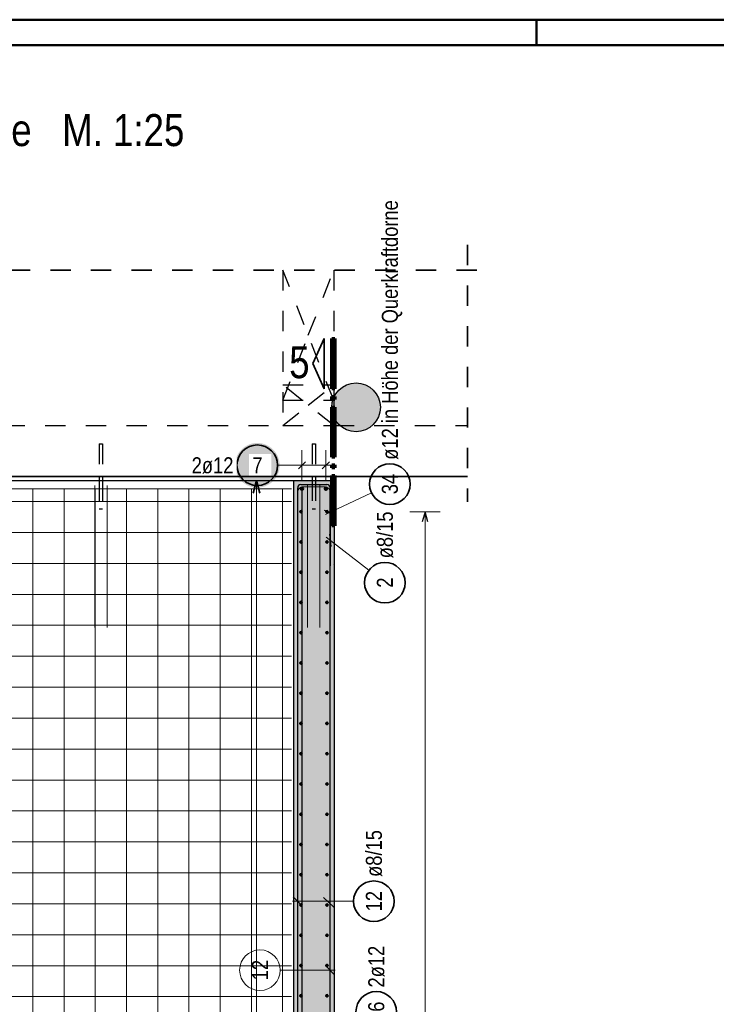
# Model space of a CAD drawing. Header units: millimetres. Extents: x -10.2 to 30.7, y 0 to 21.
# Tile 21 of 40: x 5.4 to 8.9, y 16.2 to 21. Entities that reach past the tile are written whole.
import ezdxf

# ---------------------------------------------------------------- set-up
doc = ezdxf.new("R2010")
doc.units = ezdxf.units.MM
doc.linetypes.add('HIDDEN', pattern=[0.375, 0.25, -0.125])
doc.layers.add('Achsen', color=7, linetype='Continuous', lineweight=20)
doc.layers.add('nplo Bewehrung', color=7, linetype='Continuous', lineweight=20)
doc.styles.add('Arial Narrow', font='ARIALN.TTF')

msp = doc.modelspace()

# ---------------------------------------------------------------- hatches: boundary and pattern name
at = {"lineweight": 13, "true_color": 0xd7ffd7}
for points in [[(7.2185, 19.1157), (7.2185, 19.1188), (7.2184, 19.1219), (7.2182, 19.1249), (7.2179, 19.128), (7.2175, 19.1311), (7.2171, 19.1342), (7.2166, 19.1372), (7.216, 19.1402), (7.2153, 19.1433), (7.2146, 19.1462), (7.2137, 19.1492), (7.2128, 19.1522), (7.2119, 19.1551), (7.2108, 19.158), (7.2097, 19.1609), (7.2085, 19.1637), (7.2072, 19.1666), (7.2059, 19.1693), (7.2044, 19.1721), (7.203, 19.1748), (7.2014, 19.1775), (7.1998, 19.1801), (7.1981, 19.1827), (7.1963, 19.1852), (7.1945, 19.1877), (7.1926, 19.1902), (7.1907, 19.1926), (7.1887, 19.1949), (7.1866, 19.1972), (7.1845, 19.1994), (7.1823, 19.2016), (7.18, 19.2038), (7.1777, 19.2058), (7.1754, 19.2078), (7.173, 19.2098), (7.1706, 19.2117), (7.1681, 19.2135), (7.1655, 19.2152), (7.1629, 19.2169), (7.1603, 19.2186), (7.1576, 19.2201), (7.1549, 19.2216), (7.1522, 19.223), (7.1494, 19.2244), (7.1466, 19.2256), (7.1437, 19.2268), (7.1409, 19.228), (7.138, 19.229), (7.135, 19.23), (7.1321, 19.2309), (7.1291, 19.2317), (7.1261, 19.2325), (7.1231, 19.2332), (7.12, 19.2337), (7.117, 19.2343), (7.1139, 19.2347), (7.1109, 19.2351), (7.1078, 19.2353), (7.1047, 19.2355), (7.1016, 19.2356), (7.0985, 19.2357), (7.0954, 19.2356), (7.0924, 19.2355), (7.0893, 19.2353), (7.0862, 19.2351), (7.0831, 19.2347), (7.0801, 19.2343), (7.077, 19.2337), (7.074, 19.2332), (7.071, 19.2325), (7.068, 19.2317), (7.065, 19.2309), (7.062, 19.23), (7.0591, 19.229), (7.0562, 19.228), (7.0533, 19.2268), (7.0505, 19.2256), (7.0477, 19.2244), (7.0449, 19.223), (7.0421, 19.2216), (7.0394, 19.2201), (7.0368, 19.2186), (7.0341, 19.2169), (7.0315, 19.2152), (7.029, 19.2135), (7.0265, 19.2117), (7.0241, 19.2098), (7.0217, 19.2078), (7.0193, 19.2058), (7.017, 19.2038), (7.0148, 19.2016), (7.0126, 19.1994), (7.0105, 19.1972), (7.0084, 19.1949), (7.0064, 19.1926), (7.0044, 19.1902), (7.0025, 19.1877), (7.0007, 19.1852), (6.999, 19.1827), (6.9973, 19.1801), (6.9957, 19.1775), (6.9941, 19.1748), (6.9926, 19.1721), (6.9912, 19.1693), (6.9898, 19.1666), (6.9886, 19.1637), (6.9874, 19.1609), (6.9862, 19.158), (6.9852, 19.1551), (6.9842, 19.1522), (6.9833, 19.1492), (6.9825, 19.1462), (6.9817, 19.1433), (6.9811, 19.1402), (6.9805, 19.1372), (6.98, 19.1342), (6.9795, 19.1311), (6.9792, 19.128), (6.9789, 19.1249), (6.9787, 19.1219), (6.9786, 19.1188), (6.9785, 19.1157), (6.9786, 19.1126), (6.9787, 19.1095), (6.9789, 19.1064), (6.9792, 19.1033), (6.9795, 19.1003), (6.98, 19.0972), (6.9805, 19.0942), (6.9811, 19.0911), (6.9817, 19.0881), (6.9825, 19.0851), (6.9833, 19.0821), (6.9842, 19.0792), (6.9852, 19.0763), (6.9862, 19.0734), (6.9874, 19.0705), (6.9886, 19.0676), (6.9898, 19.0648), (6.9912, 19.062), (6.9926, 19.0593), (6.9941, 19.0566), (6.9957, 19.0539), (6.9973, 19.0513), (6.999, 19.0487), (7.0007, 19.0462), (7.0025, 19.0437), (7.0044, 19.0412), (7.0064, 19.0388), (7.0084, 19.0365), (7.0105, 19.0342), (7.0126, 19.0319), (7.0148, 19.0297), (7.017, 19.0276), (7.0193, 19.0256), (7.0217, 19.0235), (7.0241, 19.0216), (7.0265, 19.0197), (7.029, 19.0179), (7.0315, 19.0161), (7.0341, 19.0144), (7.0368, 19.0128), (7.0394, 19.0113), (7.0421, 19.0098), (7.0449, 19.0083), (7.0477, 19.007), (7.0505, 19.0057), (7.0533, 19.0045), (7.0562, 19.0034), (7.0591, 19.0023), (7.062, 19.0014), (7.065, 19.0005), (7.068, 18.9996), (7.071, 18.9989), (7.074, 18.9982), (7.077, 18.9976), (7.0801, 18.9971), (7.0831, 18.9967), (7.0862, 18.9963), (7.0893, 18.996), (7.0924, 18.9958), (7.0954, 18.9957), (7.0985, 18.9957), (7.1016, 18.9957), (7.1047, 18.9958), (7.1078, 18.996), (7.1109, 18.9963), (7.1139, 18.9967), (7.117, 18.9971), (7.12, 18.9976), (7.1231, 18.9982), (7.1261, 18.9989), (7.1291, 18.9996), (7.1321, 19.0005), (7.135, 19.0014), (7.138, 19.0023), (7.1409, 19.0034), (7.1437, 19.0045), (7.1466, 19.0057), (7.1494, 19.007), (7.1522, 19.0083), (7.1549, 19.0098), (7.1576, 19.0113), (7.1603, 19.0128), (7.1629, 19.0144), (7.1655, 19.0161), (7.1681, 19.0179), (7.1706, 19.0197), (7.173, 19.0216), (7.1754, 19.0235), (7.1777, 19.0256), (7.18, 19.0276), (7.1823, 19.0297), (7.1845, 19.0319), (7.1866, 19.0342), (7.1887, 19.0365), (7.1907, 19.0388), (7.1926, 19.0412), (7.1945, 19.0437), (7.1963, 19.0462), (7.1981, 19.0487), (7.1998, 19.0513), (7.2014, 19.0539), (7.203, 19.0566), (7.2044, 19.0593), (7.2059, 19.062), (7.2072, 19.0648), (7.2085, 19.0676), (7.2097, 19.0705), (7.2108, 19.0734), (7.2119, 19.0763), (7.2128, 19.0792), (7.2137, 19.0821), (7.2146, 19.0851), (7.2153, 19.0881), (7.216, 19.0911), (7.2166, 19.0942), (7.2171, 19.0972), (7.2175, 19.1003), (7.2179, 19.1033), (7.2182, 19.1064), (7.2184, 19.1095), (7.2185, 19.1126)], [(6.991, 18.7557), (6.991, 12.0691), (6.791, 12.0691), (6.791, 18.7557)]]:
    msp.add_hatch(color=254, dxfattribs=at).paths.add_polyline_path(points)
at = {"lineweight": 25, "true_color": 0xffffff}
msp.add_hatch(color=7, dxfattribs=at).paths.add_polyline_path([(6.7222, 18.8302), (6.7221, 18.834), (6.7219, 18.8379), (6.7216, 18.8417), (6.7211, 18.8455), (6.7205, 18.8493), (6.7198, 18.8531), (6.7189, 18.8568), (6.7179, 18.8605), (6.7168, 18.8642), (6.7155, 18.8678), (6.7142, 18.8714), (6.7127, 18.8749), (6.711, 18.8784), (6.7093, 18.8818), (6.7074, 18.8852), (6.7055, 18.8885), (6.7034, 18.8917), (6.7012, 18.8949), (6.6989, 18.8979), (6.6964, 18.9009), (6.6939, 18.9038), (6.6913, 18.9066), (6.6886, 18.9093), (6.6858, 18.9119), (6.6829, 18.9145), (6.6799, 18.9169), (6.6768, 18.9192), (6.6737, 18.9214), (6.6705, 18.9235), (6.6672, 18.9255), (6.6638, 18.9273), (6.6604, 18.9291), (6.6569, 18.9307), (6.6534, 18.9322), (6.6498, 18.9336), (6.6462, 18.9348), (6.6425, 18.9359), (6.6388, 18.9369), (6.6351, 18.9378), (6.6313, 18.9385), (6.6275, 18.9391), (6.6237, 18.9396), (6.6199, 18.9399), (6.616, 18.9401), (6.6122, 18.9402), (6.6083, 18.9401), (6.6045, 18.9399), (6.6007, 18.9396), (6.5969, 18.9391), (6.5931, 18.9385), (6.5893, 18.9378), (6.5856, 18.9369), (6.5819, 18.9359), (6.5782, 18.9348), (6.5746, 18.9336), (6.571, 18.9322), (6.5674, 18.9307), (6.564, 18.9291), (6.5605, 18.9273), (6.5572, 18.9255), (6.5539, 18.9235), (6.5507, 18.9214), (6.5475, 18.9192), (6.5445, 18.9169), (6.5415, 18.9145), (6.5386, 18.9119), (6.5358, 18.9093), (6.5331, 18.9066), (6.5304, 18.9038), (6.5279, 18.9009), (6.5255, 18.8979), (6.5232, 18.8949), (6.521, 18.8917), (6.5189, 18.8885), (6.5169, 18.8852), (6.5151, 18.8818), (6.5133, 18.8784), (6.5117, 18.8749), (6.5102, 18.8714), (6.5088, 18.8678), (6.5076, 18.8642), (6.5064, 18.8605), (6.5054, 18.8568), (6.5046, 18.8531), (6.5039, 18.8493), (6.5033, 18.8455), (6.5028, 18.8417), (6.5024, 18.8379), (6.5022, 18.834), (6.5022, 18.8302), (6.5022, 18.8264), (6.5024, 18.8225), (6.5028, 18.8187), (6.5033, 18.8149), (6.5039, 18.8111), (6.5046, 18.8073), (6.5054, 18.8036), (6.5064, 18.7999), (6.5076, 18.7962), (6.5088, 18.7926), (6.5102, 18.789), (6.5117, 18.7855), (6.5133, 18.782), (6.5151, 18.7786), (6.5169, 18.7752), (6.5189, 18.7719), (6.521, 18.7687), (6.5232, 18.7655), (6.5255, 18.7625), (6.5279, 18.7595), (6.5304, 18.7566), (6.5331, 18.7538), (6.5358, 18.7511), (6.5386, 18.7485), (6.5415, 18.7459), (6.5445, 18.7435), (6.5475, 18.7412), (6.5507, 18.739), (6.5539, 18.7369), (6.5572, 18.7349), (6.5605, 18.7331), (6.564, 18.7313), (6.5674, 18.7297), (6.571, 18.7282), (6.5746, 18.7268), (6.5782, 18.7256), (6.5819, 18.7245), (6.5856, 18.7235), (6.5893, 18.7226), (6.5931, 18.7219), (6.5969, 18.7213), (6.6007, 18.7208), (6.6045, 18.7205), (6.6083, 18.7203), (6.6122, 18.7202), (6.616, 18.7203), (6.6199, 18.7205), (6.6237, 18.7208), (6.6275, 18.7213), (6.6313, 18.7219), (6.6351, 18.7226), (6.6388, 18.7235), (6.6425, 18.7245), (6.6462, 18.7256), (6.6498, 18.7268), (6.6534, 18.7282), (6.6569, 18.7297), (6.6604, 18.7313), (6.6638, 18.7331), (6.6672, 18.7349), (6.6705, 18.7369), (6.6737, 18.739), (6.6768, 18.7412), (6.6799, 18.7435), (6.6829, 18.7459), (6.6858, 18.7485), (6.6886, 18.7511), (6.6913, 18.7538), (6.6939, 18.7566), (6.6964, 18.7595), (6.6989, 18.7625), (6.7012, 18.7655), (6.7034, 18.7687), (6.7055, 18.7719), (6.7074, 18.7752), (6.7093, 18.7786), (6.711, 18.782), (6.7127, 18.7855), (6.7142, 18.789), (6.7155, 18.7926), (6.7168, 18.7962), (6.7179, 18.7999), (6.7189, 18.8036), (6.7198, 18.8073), (6.7205, 18.8111), (6.7211, 18.8149), (6.7216, 18.8187), (6.7219, 18.8225)])

# ---------------------------------------------------------------- linework, layer by layer
at = {"color": 4, "linetype": 'Continuous', "lineweight": 50}
for p, q in [((29.725, 21.025), (0, 21.025)), ((7.9875, 21.025), (7.9875, 20.9)), ((29.6, 20.9), (0.5, 20.9))]:
    msp.add_line(p, q, dxfattribs=at)
at = {"color": 2, "linetype": 'HIDDEN', "lineweight": 35, "ltscale": 0.25}
for p, q in [((7.6466, 19.9156), (7.6466, 18.6507)), ((1.1931, 19.7906), (7.7716, 19.7906))]:
    msp.add_line(p, q, dxfattribs=at)
at = {"color": 3, "linetype": 'HIDDEN', "lineweight": 25, "ltscale": 0.25}
for p, q in [((6.7385, 19.7906), (6.7385, 19.0257)), ((6.9884, 19.7906), (6.9884, 19.2257)), ((6.9885, 19.7906), (6.9885, 19.0257)), ((6.7385, 19.2257), (6.9884, 19.2257)), ((6.9884, 19.2257), (6.9884, 19.0257)), ((6.7385, 19.1502), (6.9884, 19.1502)), ((1.5681, 19.0257), (6.7385, 19.0257)), ((6.7385, 19.0257), (6.9884, 19.0257)), ((6.9885, 19.0257), (7.6466, 19.0257)), ((5.833, 18.9357), (5.833, 18.7757)), ((5.833, 18.9357), (5.8336, 18.9357)), ((5.8336, 18.9357), (5.8353, 18.9357)), ((5.8353, 18.9357), (5.8379, 18.9357)), ((5.8379, 18.9357), (5.841, 18.9357)), ((5.841, 18.9357), (5.844, 18.9357)), ((5.844, 18.9357), (5.8466, 18.9357)), ((5.8466, 18.9357), (5.8484, 18.9357)), ((5.8484, 18.9357), (5.849, 18.9357)), ((5.849, 18.9357), (5.849, 18.7757)), ((6.883, 18.9357), (6.883, 18.7758)), ((6.883, 18.9357), (6.8836, 18.9357)), ((6.8836, 18.9357), (6.8853, 18.9357)), ((6.8853, 18.9357), (6.8879, 18.9357)), ((6.8879, 18.9357), (6.891, 18.9357)), ((6.891, 18.9357), (6.894, 18.9357)), ((6.894, 18.9357), (6.8966, 18.9357)), ((6.8966, 18.9357), (6.8984, 18.9357)), ((6.8984, 18.9357), (6.899, 18.9357)), ((6.899, 18.9357), (6.899, 18.7758)), ((6.883, 18.7757), (6.899, 18.7757)), ((5.833, 18.7557), (5.833, 18.6157)), ((5.849, 18.7557), (5.849, 18.6157)), ((6.883, 18.7557), (6.883, 18.6157)), ((6.899, 18.7557), (6.899, 18.6157)), ((5.833, 18.6157), (5.8336, 18.6157)), ((5.8336, 18.6157), (5.8353, 18.6157)), ((5.8353, 18.6157), (5.8379, 18.6157)), ((5.8379, 18.6157), (5.841, 18.6157)), ((5.841, 18.6157), (5.844, 18.6157)), ((5.844, 18.6157), (5.8466, 18.6157)), ((5.8466, 18.6157), (5.8484, 18.6157)), ((5.8484, 18.6157), (5.849, 18.6157)), ((6.883, 18.6157), (6.8836, 18.6157)), ((6.8836, 18.6157), (6.8853, 18.6157)), ((6.8853, 18.6157), (6.8879, 18.6157)), ((6.8879, 18.6157), (6.891, 18.6157)), ((6.891, 18.6157), (6.894, 18.6157)), ((6.894, 18.6157), (6.8966, 18.6157)), ((6.8966, 18.6157), (6.8984, 18.6157)), ((6.8984, 18.6157), (6.899, 18.6157))]:
    msp.add_line(p, q, dxfattribs=at)
at = {"color": 2, "linetype": 'Continuous', "lineweight": 35}
for p, q in [((6.8856, 19.3308), (6.9419, 19.4546)), ((6.9419, 19.4546), (6.9419, 19.2071)), ((6.9419, 19.2071), (6.8856, 19.3308)), ((6.6077, 18.7557), (6.591, 18.6932)), ((6.6245, 18.6932), (6.6077, 18.7557))]:
    msp.add_line(p, q, dxfattribs=at)
at = {"color": 1, "linetype": 'Continuous', "lineweight": 70}
for p, q in [((6.9794, 19.2071), (6.9794, 19.4546)), ((6.9794, 19.4546), (6.9944, 19.4546)), ((6.9944, 19.4546), (6.9944, 19.2071)), ((6.9944, 19.2071), (6.9794, 19.2071)), ((6.9794, 19.1546), (6.9794, 19.1696)), ((6.9794, 19.1696), (6.9944, 19.1696)), ((6.9944, 19.1696), (6.9944, 19.1546)), ((6.9944, 19.1546), (6.9794, 19.1546)), ((6.9794, 18.8696), (6.9794, 19.1171)), ((6.9794, 19.1171), (6.9944, 19.1171)), ((6.9944, 19.1171), (6.9944, 18.8696)), ((6.9944, 18.8696), (6.9794, 18.8696)), ((6.9794, 18.8171), (6.9794, 18.8321)), ((6.9794, 18.8321), (6.9944, 18.8321)), ((6.9944, 18.8321), (6.9944, 18.8171)), ((6.9944, 18.8171), (6.9794, 18.8171)), ((6.9794, 18.5321), (6.9794, 18.7796)), ((6.9794, 18.7796), (6.9944, 18.7796)), ((6.9944, 18.7796), (6.9944, 18.5321)), ((6.9944, 18.5321), (6.9794, 18.5321))]:
    msp.add_line(p, q, dxfattribs=at)
at = {"color": 5, "linetype": 'Continuous', "lineweight": 18}
for p, q in [((6.832, 18.9052), (6.832, 18.7552)), ((6.95, 18.9052), (6.95, 18.7552)), ((6.7122, 18.8302), (6.782, 18.8302)), ((6.782, 18.8302), (7, 18.8302)), ((7.1746, 18.6946), (6.9484, 18.5877)), ((7.5132, 18.6017), (7.3632, 18.6017)), ((7.4382, 12.1931), (7.4382, 18.6017)), ((7.1613, 18.3132), (6.9512, 18.476)), ((7.0862, 16.6827), (6.786, 16.6827))]:
    msp.add_line(p, q, dxfattribs=at)
at = {"color": 3, "linetype": 'Continuous', "lineweight": 25}
for p, q in [((6.8496, 18.8479), (6.8143, 18.8125)), ((6.9676, 18.8479), (6.9323, 18.8125)), ((5.833, 18.7757), (5.833, 18.7557)), ((5.849, 18.7757), (5.849, 18.7557)), ((6.883, 18.7758), (6.883, 18.7557)), ((6.899, 18.7758), (6.899, 18.7557)), ((6.899, 18.7757), (7.6466, 18.7757)), ((2.791, 18.7557), (6.791, 18.7557)), ((6.791, 18.7557), (6.791, 12.0691)), ((6.791, 18.7557), (6.991, 18.7557)), ((6.827, 18.7357), (6.955, 18.7357)), ((6.991, 18.7557), (6.991, 12.0691)), ((6.811, 18.3357), (6.811, 18.7197)), ((6.811, 12.1157), (6.811, 18.7157)), ((6.831, 18.7091), (6.831, 12.1091)), ((6.971, 18.7197), (6.971, 18.3357)), ((6.971, 12.1157), (6.971, 18.7157)), ((6.9416, 18.6089), (7.0004, 18.5878)), ((7.4382, 18.6017), (7.4248, 18.5517)), ((7.4516, 18.5517), (7.4382, 18.6017)), ((6.967, 18.4917), (6.9749, 18.4297)), ((6.7889, 16.7048), (6.8331, 16.6606)), ((6.9389, 16.7019), (6.9895, 16.6543))]:
    msp.add_line(p, q, dxfattribs=at)
at = {"color": 6, "linetype": 'Continuous', "lineweight": 13}
for p, q in [((6.7077, 18.7557), (6.5577, 18.7557)), ((6.6077, 12.0691), (6.6077, 18.7557))]:
    msp.add_line(p, q, dxfattribs=at)
at = {"color": 9, "linetype": 'Continuous', "lineweight": 0}
for p, q in [((6.835, 18.7234), (6.947, 18.7234)), ((6.811, 18.3234), (6.811, 18.6994)), ((6.971, 18.6994), (6.971, 18.3234)), ((6.9931, 16.3211), (6.9489, 16.3653)), ((6.7252, 16.3432), (6.996, 16.3432))]:
    msp.add_line(p, q, dxfattribs=at)
at = {"color": 3, "linetype": 'Continuous', "lineweight": 25}
msp.add_circle((7.0985, 19.1157), 0.12, dxfattribs=at)
at = {"color": 2, "linetype": 'Continuous', "lineweight": 35}
for centre in [(6.6122, 18.8302), (7.265, 18.7373), (7.2403, 18.2519), (7.1862, 16.6827), (7.1981, 16.1379)]:
    msp.add_circle(centre, 0.1, dxfattribs=at)
at = {"color": 9, "linetype": 'Continuous', "lineweight": 0}
for centre, radius in [((6.791, 18.7434), 0.00111), ((6.991, 18.7434), 0.00111), ((6.791, 18.5057), 0.00111), ((6.991, 18.5057), 0.00111), ((6.791, 18.3418), 0.00111), ((6.991, 18.3418), 0.00111), ((6.6252, 16.3432), 0.1)]:
    msp.add_circle(centre, radius, dxfattribs=at)
at = {"color": 4, "linetype": 'Continuous', "lineweight": 50}
for centre, radius in [((6.832, 18.7147), 0.006), ((6.832, 18.7147), 0.006), ((6.95, 18.7147), 0.006), ((6.95, 18.7147), 0.006), ((6.832, 18.7147), 0.0054), ((6.832, 18.7147), 0.0042), ((6.832, 18.7147), 0.003), ((6.832, 18.7147), 0.0018), ((6.832, 18.7147), 0.0006), ((6.95, 18.7147), 0.0054), ((6.95, 18.7147), 0.0042), ((6.95, 18.7147), 0.003), ((6.95, 18.7147), 0.0018), ((6.95, 18.7147), 0.0006), ((6.827, 18.6017), 0.004), ((6.827, 18.6017), 0.004), ((6.827, 18.6017), 0.0036), ((6.827, 18.6017), 0.0028), ((6.827, 18.6017), 0.002), ((6.827, 18.6017), 0.0012), ((6.827, 18.6017), 0.0004), ((6.955, 18.6017), 0.004), ((6.955, 18.6017), 0.004), ((6.955, 18.6017), 0.0036), ((6.955, 18.6017), 0.0028), ((6.955, 18.6017), 0.002), ((6.955, 18.6017), 0.0012), ((6.955, 18.6017), 0.0004), ((6.827, 18.4527), 0.004), ((6.827, 18.4527), 0.004), ((6.827, 18.4527), 0.0036), ((6.827, 18.4527), 0.0028), ((6.827, 18.4527), 0.002), ((6.827, 18.4527), 0.0012), ((6.827, 18.4527), 0.0004), ((6.955, 18.4527), 0.004), ((6.955, 18.4527), 0.004), ((6.955, 18.4527), 0.0036), ((6.955, 18.4527), 0.0028), ((6.955, 18.4527), 0.002), ((6.955, 18.4527), 0.0012), ((6.955, 18.4527), 0.0004), ((6.827, 18.3036), 0.004), ((6.827, 18.3036), 0.004), ((6.827, 18.3036), 0.0036), ((6.827, 18.3036), 0.0028), ((6.827, 18.3036), 0.002), ((6.827, 18.3036), 0.0012), ((6.827, 18.3036), 0.0004), ((6.955, 18.3036), 0.004), ((6.955, 18.3036), 0.004), ((6.955, 18.3036), 0.0036), ((6.955, 18.3036), 0.0028), ((6.955, 18.3036), 0.002), ((6.955, 18.3036), 0.0012), ((6.955, 18.3036), 0.0004), ((6.827, 18.1546), 0.004), ((6.827, 18.1546), 0.004), ((6.827, 18.1546), 0.0036), ((6.827, 18.1546), 0.0028), ((6.827, 18.1546), 0.002), ((6.827, 18.1546), 0.0012), ((6.827, 18.1546), 0.0004), ((6.955, 18.1546), 0.004), ((6.955, 18.1546), 0.004), ((6.955, 18.1546), 0.0036), ((6.955, 18.1546), 0.0028), ((6.955, 18.1546), 0.002), ((6.955, 18.1546), 0.0012), ((6.955, 18.1546), 0.0004), ((6.827, 18.0056), 0.004), ((6.827, 18.0056), 0.004), ((6.827, 18.0056), 0.0036), ((6.827, 18.0056), 0.0028), ((6.827, 18.0056), 0.002), ((6.827, 18.0056), 0.0012), ((6.827, 18.0056), 0.0004), ((6.955, 18.0056), 0.004), ((6.955, 18.0056), 0.004), ((6.955, 18.0056), 0.0036), ((6.955, 18.0056), 0.0028), ((6.955, 18.0056), 0.002), ((6.955, 18.0056), 0.0012), ((6.955, 18.0056), 0.0004), ((6.827, 17.8565), 0.004), ((6.827, 17.8565), 0.004), ((6.827, 17.8565), 0.0036), ((6.827, 17.8565), 0.0028), ((6.827, 17.8565), 0.002), ((6.827, 17.8565), 0.0012), ((6.827, 17.8565), 0.0004), ((6.955, 17.8565), 0.004), ((6.955, 17.8565), 0.004), ((6.955, 17.8565), 0.0036), ((6.955, 17.8565), 0.0028), ((6.955, 17.8565), 0.002), ((6.955, 17.8565), 0.0012), ((6.955, 17.8565), 0.0004), ((6.827, 17.7075), 0.004), ((6.827, 17.7075), 0.004), ((6.827, 17.7075), 0.0036), ((6.827, 17.7075), 0.0028), ((6.827, 17.7075), 0.002), ((6.827, 17.7075), 0.0012), ((6.827, 17.7075), 0.0004), ((6.955, 17.7075), 0.004), ((6.955, 17.7075), 0.004), ((6.955, 17.7075), 0.0036), ((6.955, 17.7075), 0.0028), ((6.955, 17.7075), 0.002), ((6.955, 17.7075), 0.0012), ((6.955, 17.7075), 0.0004), ((6.827, 17.5585), 0.004), ((6.827, 17.5585), 0.004), ((6.827, 17.5585), 0.0036), ((6.827, 17.5585), 0.0028), ((6.827, 17.5585), 0.002), ((6.827, 17.5585), 0.0012), ((6.827, 17.5585), 0.0004), ((6.955, 17.5585), 0.004), ((6.955, 17.5585), 0.004), ((6.955, 17.5585), 0.0036), ((6.955, 17.5585), 0.0028), ((6.955, 17.5585), 0.002), ((6.955, 17.5585), 0.0012), ((6.955, 17.5585), 0.0004), ((6.827, 17.4094), 0.004), ((6.827, 17.4094), 0.004), ((6.827, 17.4094), 0.0036), ((6.827, 17.4094), 0.0028), ((6.827, 17.4094), 0.002), ((6.955, 17.4094), 0.004), ((6.955, 17.4094), 0.004), ((6.955, 17.4094), 0.0036), ((6.955, 17.4094), 0.0028), ((6.955, 17.4094), 0.002), ((6.827, 17.4094), 0.0012), ((6.827, 17.4094), 0.0004), ((6.955, 17.4094), 0.0012), ((6.955, 17.4094), 0.0004), ((6.827, 17.2604), 0.004), ((6.827, 17.2604), 0.004), ((6.827, 17.2604), 0.0036), ((6.827, 17.2604), 0.0028), ((6.827, 17.2604), 0.002), ((6.827, 17.2604), 0.0012), ((6.827, 17.2604), 0.0004), ((6.955, 17.2604), 0.004), ((6.955, 17.2604), 0.004), ((6.955, 17.2604), 0.0036), ((6.955, 17.2604), 0.0028), ((6.955, 17.2604), 0.002), ((6.955, 17.2604), 0.0012), ((6.955, 17.2604), 0.0004), ((6.827, 17.1113), 0.004), ((6.827, 17.1113), 0.004), ((6.827, 17.1113), 0.0036), ((6.827, 17.1113), 0.0028), ((6.827, 17.1113), 0.002), ((6.827, 17.1113), 0.0012), ((6.827, 17.1113), 0.0004), ((6.955, 17.1113), 0.004), ((6.955, 17.1113), 0.004), ((6.955, 17.1113), 0.0036), ((6.955, 17.1113), 0.0028), ((6.955, 17.1113), 0.002), ((6.955, 17.1113), 0.0012), ((6.955, 17.1113), 0.0004), ((6.827, 16.9623), 0.004), ((6.827, 16.9623), 0.004), ((6.827, 16.9623), 0.0036), ((6.827, 16.9623), 0.0028), ((6.827, 16.9623), 0.002), ((6.827, 16.9623), 0.0012), ((6.827, 16.9623), 0.0004), ((6.955, 16.9623), 0.004), ((6.955, 16.9623), 0.004), ((6.955, 16.9623), 0.0036), ((6.955, 16.9623), 0.0028), ((6.955, 16.9623), 0.002), ((6.955, 16.9623), 0.0012), ((6.955, 16.9623), 0.0004), ((6.827, 16.8133), 0.004), ((6.827, 16.8133), 0.004), ((6.827, 16.8133), 0.0036), ((6.827, 16.8133), 0.0028), ((6.827, 16.8133), 0.002), ((6.827, 16.8133), 0.0012), ((6.827, 16.8133), 0.0004), ((6.955, 16.8133), 0.004), ((6.955, 16.8133), 0.004), ((6.955, 16.8133), 0.0036), ((6.955, 16.8133), 0.0028), ((6.955, 16.8133), 0.002), ((6.955, 16.8133), 0.0012), ((6.955, 16.8133), 0.0004), ((6.827, 16.6642), 0.004), ((6.827, 16.6642), 0.004), ((6.827, 16.6642), 0.0036), ((6.827, 16.6642), 0.0028), ((6.827, 16.6642), 0.002), ((6.827, 16.6642), 0.0012), ((6.827, 16.6642), 0.0004), ((6.955, 16.6642), 0.004), ((6.955, 16.6642), 0.004), ((6.955, 16.6642), 0.0036), ((6.955, 16.6642), 0.0028), ((6.955, 16.6642), 0.002), ((6.955, 16.6642), 0.0012), ((6.955, 16.6642), 0.0004), ((6.827, 16.5152), 0.004), ((6.827, 16.5152), 0.004), ((6.827, 16.5152), 0.0036), ((6.827, 16.5152), 0.0028), ((6.827, 16.5152), 0.002), ((6.827, 16.5152), 0.0012), ((6.827, 16.5152), 0.0004), ((6.955, 16.5152), 0.004), ((6.955, 16.5152), 0.004), ((6.955, 16.5152), 0.0036), ((6.955, 16.5152), 0.0028), ((6.955, 16.5152), 0.002), ((6.955, 16.5152), 0.0012), ((6.955, 16.5152), 0.0004), ((6.827, 16.3662), 0.004), ((6.827, 16.3662), 0.004), ((6.827, 16.3662), 0.0036), ((6.827, 16.3662), 0.0028), ((6.827, 16.3662), 0.002), ((6.827, 16.3662), 0.0012), ((6.827, 16.3662), 0.0004), ((6.955, 16.3662), 0.004), ((6.955, 16.3662), 0.004), ((6.955, 16.3662), 0.0036), ((6.955, 16.3662), 0.0028), ((6.955, 16.3662), 0.002), ((6.955, 16.3662), 0.0012), ((6.955, 16.3662), 0.0004), ((6.827, 16.2171), 0.004), ((6.827, 16.2171), 0.004), ((6.827, 16.2171), 0.0036), ((6.827, 16.2171), 0.0028), ((6.827, 16.2171), 0.002), ((6.827, 16.2171), 0.0012), ((6.827, 16.2171), 0.0004), ((6.955, 16.2171), 0.004), ((6.955, 16.2171), 0.004), ((6.955, 16.2171), 0.0036), ((6.955, 16.2171), 0.0028), ((6.955, 16.2171), 0.002), ((6.955, 16.2171), 0.0012), ((6.955, 16.2171), 0.0004)]:
    msp.add_circle(centre, radius, dxfattribs=at)
at = {"color": 3, "linetype": 'Continuous', "lineweight": 25}
for centre, start, end in [((6.827, 18.7197), 90, 180), ((6.955, 18.7197), 0, 90)]:
    msp.add_arc(centre, 0.016, start, end, dxfattribs=at)
at = {"color": 9, "linetype": 'Continuous', "lineweight": 0}
for centre, start, end in [((6.835, 18.6994), 90, 180), ((6.947, 18.6994), 0, 90)]:
    msp.add_arc(centre, 0.024, start, end, dxfattribs=at)
at = {"layer": 'Achsen', "color": 3, "linetype": 'HIDDEN', "lineweight": 25, "ltscale": 0.25}
for p, q in [((6.9884, 19.1502), (6.7384, 19.7906)), ((6.8634, 19.4704), (6.9884, 19.7906)), ((6.7384, 19.1502), (6.8634, 19.4704)), ((6.9884, 19.0257), (6.7384, 19.2257)), ((6.8634, 19.1257), (6.9884, 19.2257)), ((6.7384, 19.0257), (6.8634, 19.1257))]:
    msp.add_line(p, q, dxfattribs=at)
at = {"layer": 'nplo Bewehrung', "color": 9, "linetype": 'Continuous', "lineweight": 0}
for p, q in [((5.8125, 18.0307), (5.8125, 18.7307)), ((5.8725, 18.0307), (5.8725, 18.7307)), ((6.8594, 18.0307), (6.8594, 18.7307)), ((6.9194, 18.0307), (6.9194, 18.7307)), ((2.801, 18.7147), (6.781, 18.7147)), ((5.5064, 12.1091), (5.5064, 18.7157)), ((5.6602, 12.1091), (5.6602, 18.7157)), ((5.8141, 12.1091), (5.8141, 18.7157)), ((5.9679, 12.1091), (5.9679, 18.7157)), ((6.1217, 12.1091), (6.1217, 18.7157)), ((6.2755, 12.1091), (6.2755, 18.7157)), ((6.4293, 12.1091), (6.4293, 18.7157)), ((6.5832, 12.1091), (6.5832, 18.7157)), ((6.737, 12.1091), (6.737, 18.7157)), ((2.801, 18.6517), (6.781, 18.6517)), ((2.801, 18.4993), (6.781, 18.4993)), ((2.801, 18.3469), (6.781, 18.3469)), ((2.801, 18.1945), (6.781, 18.1945)), ((2.801, 18.0421), (6.781, 18.0421)), ((2.801, 17.8897), (6.781, 17.8897)), ((2.801, 17.7372), (6.781, 17.7372)), ((2.801, 17.5848), (6.781, 17.5848)), ((2.801, 17.4324), (6.781, 17.4324)), ((2.801, 17.28), (6.781, 17.28)), ((2.801, 17.1276), (6.781, 17.1276)), ((2.801, 16.9752), (6.781, 16.9752)), ((2.801, 16.8228), (6.781, 16.8228)), ((2.801, 16.6704), (6.781, 16.6704)), ((2.801, 16.518), (6.781, 16.518)), ((2.801, 16.3655), (6.781, 16.3655)), ((2.801, 16.2131), (6.781, 16.2131))]:
    msp.add_line(p, q, dxfattribs=at)

# ---------------------------------------------------------------- texts
at = {"color": 1, "lineweight": 70, "style": 'Arial Narrow'}
for s, p in [('Grundriss Decke ü. 1. Rang Wände Aufzugsgebäude   M. 1:25', (1.2482, 20.4025)), ('5', (6.7693, 19.2592))]:
    msp.add_text(s, height=0.1575, dxfattribs=at).set_placement(p)
at = {"color": 2, "lineweight": 35, "attachment_point": 1, "rotation": 90, "line_spacing_factor": 0.9, "style": 'Arial Narrow'}
for s, insert, char_height in [('ø12 in Höhe der Querkraftdorne', (7.2256, 18.8573), 0.07875), ('34', (7.2256, 18.6877), 0.07875), ('ø8/15', (7.201, 18.3719), 0.07875), ('2', (7.201, 18.2271), 0.0788), ('ø8/15', (7.1468, 16.8027), 0.07875), ('12', (7.1468, 16.633), 0.07875), ('2ø12', (7.1587, 16.2579), 0.07875), ('16', (7.1587, 16.0883), 0.07875)]:
    msp.add_mtext(s, dxfattribs=dict(at, insert=insert, char_height=char_height))
at = {"color": 9, "lineweight": 0, "insert": (6.5858, 16.2936), "char_height": 0.07875, "attachment_point": 1, "rotation": 90, "line_spacing_factor": 0.9, "style": 'Arial Narrow'}
msp.add_mtext('12', dxfattribs=at)

# ---------------------------------------------------------------- next in the draw order: texts
at = {"color": 2, "lineweight": 35, "attachment_point": 1, "line_spacing_factor": 0.9, "style": 'Arial Narrow', "bg_fill": 3, "box_fill_scale": 1.2, "bg_fill_color": 256, "bg_fill_true_color": 13158600, "bg_fill_transparency": 0}
for s, insert, char_height in [('2ø12', (6.289, 18.8696), 0.07875), ('7', (6.5874, 18.8696), 0.0788)]:
    msp.add_mtext(s, dxfattribs=dict(at, insert=insert, char_height=char_height))

# ---------------------------------------------------------------- next in the draw order: linework, layer by layer
at = {"color": 3, "linetype": 'Continuous', "lineweight": 25}
for p, q in [((1.3181, 18.7758), (7.6466, 18.7758)), ((2.699, 18.7757), (6.883, 18.7757))]:
    msp.add_line(p, q, dxfattribs=at)

doc.saveas('drawing.dxf')
